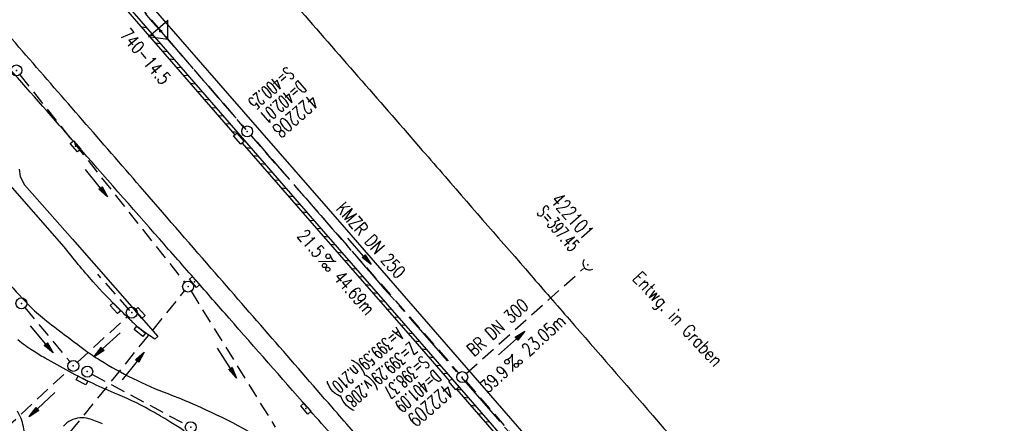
# Model space of a CAD drawing. Extents: x 450316 to 454644, y 428795 to 436505.
# Tile 193 of 256: x 451644 to 451779, y 434515 to 434570. Entities that reach past the tile are written whole.
import ezdxf
from ezdxf.enums import TextEntityAlignment as Align

# ---------------------------------------------------------------- set-up
doc = ezdxf.new("R2010")
doc.units = 0
doc.header["$LTSCALE"] = 2
doc.header["$MEASUREMENT"] = 0
for name, pattern in [('ACHSE', [5.5, 4, -0.5, 0.5, -0.5]), ('AUSGEZOGEN', [0]), ('GESTRICH-X2', [1.5, 1, -0.5])]:
    doc.linetypes.add(name, pattern=pattern)
doc.layers.get('0').update_dxf_attribs({"linetype": 'CONTINUOUS'})
for name, color, linetype in [('ACHSETOP', 1, 'ACHSE'), ('FBR', 8, 'CONTINUOUS'), ('KANAL', 7, 'GESTRICH-X2'), ('Netzknoten_PKT', 7, 'CONTINUOUS'), ('Netzknoten_PKT-NR', 7, 'CONTINUOUS'), ('Netzknoten_SIGNATUR', 7, 'CONTINUOUS'), ('PFEIL', 7, 'CONTINUOUS'), ('RINNE', 8, 'CONTINUOUS'), ('SCHACHTNR', 6, 'CONTINUOUS'), ('SCHRIFT', 7, 'AUSGEZOGEN'), ('SCHSYMBOL', 7, 'CONTINUOUS'), ('SIGNATUR', 7, 'CONTINUOUS'), ('TEXTO', 4, 'CONTINUOUS'), ('TEXTU', 4, 'CONTINUOUS')]:
    doc.layers.add(name, color=color, linetype=linetype)
doc.styles.add('ROMANS', font='romans.shx', dxfattribs={"width": 0.8})

# ---------------------------------------------------------------- blocks, each defined once
blk = doc.blocks.new('40')
at = {"color": 0}
blk.add_arc((0.02, 0.31), 0.91, 192.5363, 347.4637, dxfattribs=at)
blk.add_point((0, 0), dxfattribs=at)
blk = doc.blocks.new('PROM')
blk.add_line((1.57, 1.82), (0.02, 0.02))
for centre, radius in [((0.32, 1.51), 0.317), ((0.94, 0.29), 0.283), ((1.64, 0.29), 0.283)]:
    blk.add_circle(centre, radius)
blk.add_arc((0.99, 2.68), 1.03, 239.1414, 303.3549)
blk = doc.blocks.new('PFEIL2')
at = {"color": 0}
for p, q in [((0.88, 0), (-2.4, -0.01)), ((0.88, -0.27), (0.88, 0.28)), ((0.88, 0.28), (2.43, 0.01)), ((0.91, 0.27), (0.88, 0.26)), ((0.97, 0.26), (0.88, 0.25)), ((1.02, 0.25), (0.88, 0.23)), ((1.07, 0.24), (0.88, 0.21)), ((1.13, 0.23), (0.88, 0.19)), ((1.18, 0.22), (0.88, 0.17)), ((1.24, 0.21), (0.88, 0.15)), ((1.29, 0.21), (0.88, 0.14)), ((1.34, 0.2), (0.88, 0.12)), ((1.4, 0.19), (0.88, 0.1)), ((1.45, 0.18), (0.88, 0.08)), ((1.51, 0.17), (0.88, 0.06)), ((1.56, 0.16), (0.88, 0.04)), ((1.61, 0.15), (0.88, 0.02)), ((1.67, 0.14), (0.88, 0.01)), ((1.72, 0.13), (0.88, -0.01)), ((1.78, 0.12), (0.88, -0.03)), ((1.83, 0.11), (0.88, -0.05)), ((1.88, 0.1), (0.88, -0.07)), ((1.94, 0.09), (0.88, -0.09)), ((2.05, 0.08), (0.88, -0.12)), ((1.99, 0.08), (0.88, -0.11)), ((2.1, 0.07), (0.88, -0.14)), ((2.15, 0.06), (0.88, -0.16)), ((2.21, 0.05), (0.88, -0.18)), ((2.26, 0.04), (0.88, -0.2)), ((2.32, 0.03), (0.88, -0.22)), ((2.37, 0.02), (0.88, -0.23)), ((2.42, 0.01), (0.88, -0.25)), ((2.43, 0.01), (0.88, -0.27))]:
    blk.add_line(p, q, dxfattribs=at)
blk = doc.blocks.new('GST')
at = {"color": 0}
blk.add_circle((0, 0), 0.75, dxfattribs=at)
blk.add_point((0, 0), dxfattribs=at)
blk = doc.blocks.new('17')
blk.add_lwpolyline([(-0.76, -1.22), (0.75, -1.22), (0.75, -1.8), (-0.76, -1.8)], close=True)
blk.add_blockref('GST', (0, 0))
blk = doc.blocks.new('10')
blk.add_blockref('GST', (0, 0))
blk = doc.blocks.new('30')
at = {"color": 0}
for p, q in [((-0.75, -0.29), (-0.75, 0.29)), ((-0.75, 0.29), (0.75, 0.29)), ((0.75, 0.29), (0.75, -0.29)), ((0.75, -0.29), (-0.75, -0.29))]:
    blk.add_line(p, q, dxfattribs=at)
blk.add_point((0, 0), dxfattribs=at)
blk = doc.blocks.new('30S')
at = {"color": 0}
for p, q in [((-0.75, -0.58), (-0.75, 0)), ((-0.75, 0), (0.75, 0)), ((0.75, 0), (0.75, -0.58)), ((0.75, -0.58), (-0.75, -0.58))]:
    blk.add_line(p, q, dxfattribs=at)
blk.add_point((0, 0), dxfattribs=at)
blk = doc.blocks.new('PKT')
at = {"color": 0}
blk.add_circle((0, 0), 0.15, dxfattribs=at)
blk.add_point((0, 0), dxfattribs=at)
blk = doc.blocks.new('Station_Netzknoten')
at = {"layer": 'Netzknoten_SIGNATUR'}
for p, q in [((-1.75, 0.5), (1.75, 0.5)), ((0, -1.5), (-1.75, 0.5)), ((0, -1.5), (1.75, 0.5))]:
    blk.add_line(p, q, dxfattribs=at)
blk.add_point((0, 0), dxfattribs=at)

msp = doc.modelspace()

# ---------------------------------------------------------------- linework, layer by layer
at = {"layer": 'ACHSETOP', "flags": 128}
msp.add_lwpolyline([(451271.77, 435019.04, -0.000001), (451272.37, 435018.35, -0.000032), (451272.39, 435018.33), (451288.79, 434999.46, -0.000002), (451296.99, 434990.03, 0.000007), (451305.2, 434980.6, 0.000007), (451313.4, 434971.16, -0.000007), (451321.6, 434961.73, -0.000007), (451329.8, 434952.3, 0.000007), (451338, 434942.87, 0.000007), (451346.21, 434933.43, -0.000007), (451354.41, 434924, -0.000007), (451362.61, 434914.57, 0.000011), (451370.81, 434905.14, 0.000001), (451379.01, 434895.7, 0.000001), (451387.22, 434886.27), (451403.62, 434867.4), (451420.02, 434848.54), (451436.43, 434829.67, -0.000013), (451444.63, 434820.24, 0.000007), (451452.83, 434810.81, 0.000007), (451461.03, 434801.38, -0.000007), (451469.24, 434791.94, -0.000007), (451477.44, 434782.51, 0.000007), (451485.64, 434773.08, 0.000007), (451493.84, 434763.64, -0.000007), (451502.04, 434754.21, -0.000007), (451510.25, 434744.78, 0.000007), (451518.45, 434735.35, 0.000007), (451526.65, 434725.91, -0.000007), (451534.85, 434716.48, -0.000007), (451543.05, 434707.05, 0.000011), (451551.26, 434697.61, 0.000001), (451559.46, 434688.18, 0.000001), (451567.66, 434678.75), (451584.07, 434659.88, -0.000001), (451592.27, 434650.45, -0.000001), (451600.47, 434641.02, -0.000011), (451608.67, 434631.59, 0.000013), (451616.87, 434622.15), (451633.28, 434603.29), (451649.68, 434584.42, -0.000013), (451657.88, 434574.99, 0.000007), (451666.09, 434565.56, 0.000007), (451674.29, 434556.12, -0.000007), (451682.49, 434546.69, -0.000007), (451690.69, 434537.26, 0.000006), (451698.89, 434527.83), (451715.3, 434508.96, -0.000015), (451721.01, 434502.39, 0.000008), (451726.72, 434495.82, 0.000958), (451727.52, 434494.91, 0.000181), (451731.72, 434490.11, 0.003894), (451738.18, 434482.87, 0.00247), (451748.5, 434471.58, 0.003793), (451756.23, 434463.34, 0.003129), (451765.74, 434453.48, 0.00313), (451774.53, 434444.59, 0.003132), (451783.43, 434435.81, 0.003134), (451792.43, 434427.15, 0.003132), (451801.55, 434418.59, 0.003131), (451810.77, 434410.15, 0.00313), (451820.1, 434401.83, 0.003133), (451829.54, 434393.62, 0.003138), (451839.07, 434385.54, 0.003131), (451848.69, 434377.58, 0.003125), (451858.43, 434369.73, 0.003124), (451868.27, 434362, 0.00313), (451878.19, 434354.41, 0.003138), (451888.2, 434346.95, 0.003133), (451898.32, 434339.59, 0.003131), (451908.52, 434332.37, 0.003131), (451918.82, 434325.28, 0.003132), (451929.21, 434318.32, 0.003136), (451939.67, 434311.49, 0.00313), (451950.21, 434304.8, 0.003123), (451960.86, 434298.22, 0.003128), (451971.59, 434291.78, 0.003137), (451982.37, 434285.49, 0.003139), (451993.23, 434279.33, 0.003133), (452004.2, 434273.3, 0.003123), (452015.23, 434267.41, 0.003125), (452026.32, 434261.66, 0.003132), (452037.5, 434256.05, 0.003138), (452048.73, 434250.58, 0.003134), (452060.02, 434245.26, 0.003122), (452071.41, 434240.07, 0.003127), (452083.62, 434234.69, 0.003578), (452094.35, 434230.12, 0.002702), (452108.41, 434224.35, 0.004189), (452117.53, 434220.76, 0.00053), (452126.34, 434217.38, 0.001569), (452129.32, 434216.25, 0.000008), (452135.11, 434214.08, -0.000025), (452140.91, 434211.9), (452164.31, 434203.12, 0.000006), (452176.02, 434198.73, -0.000007), (452187.72, 434194.34), (452211.13, 434185.56), (452234.54, 434176.78, -0.000012), (452246.24, 434172.39, 0.000007), (452257.94, 434168, 0.000002), (452265.75, 434165.08, 0.000001), (452281.35, 434159.22, 0.000005), (452293.05, 434154.83, -0.000007), (452304.76, 434150.44, -0.000019), (452316.46, 434146.05, 0.000015), (452328.17, 434141.66, 0.000002), (452338.1, 434137.94, 0.000001), (452351.57, 434132.88, 0.000004), (452363.28, 434128.49, -0.000006), (452374.98, 434124.1, -0.00002), (452386.68, 434119.71, 0.00002), (452398.39, 434115.32, 0.000006), (452410.09, 434110.93, -0.000004), (452421.8, 434106.54, -0.000001), (452435.27, 434101.49, -0.000002), (452445.2, 434097.76, -0.000015), (452456.91, 434093.37, 0.000019), (452468.61, 434088.98, 0.000007), (452480.31, 434084.59, -0.000006), (452492.02, 434080.2, -0.000002), (452503.72, 434075.81, 0.000002), (452515.42, 434071.42, 0.000006), (452527.13, 434067.03, -0.000007), (452538.83, 434062.64, -0.000019), (452550.54, 434058.25, 0.000015), (452562.24, 434053.86, 0.000002), (452572.17, 434050.13, 0.000001), (452585.65, 434045.08, 0.000004), (452597.35, 434040.69, -0.000006), (452609.05, 434036.3, -0.00002), (452620.76, 434031.91, 0.00002), (452632.46, 434027.52, 0.000006), (452644.17, 434023.13, -0.000004), (452655.87, 434018.74, -0.000001), (452669.35, 434013.68, -0.000002), (452679.28, 434009.96, -0.000015), (452690.98, 434005.57, 0.000014), (452702.68, 434001.18, 0.000011), (452714.39, 433996.79, -0.000001), (452726.09, 433992.4, -0.000007), (452735.03, 433989.04, -0.000005), (452748.18, 433984.11, -0.000156), (452748.22, 433984.1, -0.000005), (452749.5, 433983.61, -0.004183), (452758.69, 433980.07, -0.002721), (452772.75, 433974.43, -0.005081), (452782.77, 433970.22, -0.003908), (452795.7, 433964.52, -0.003912), (452807.05, 433959.3, -0.003907), (452818.33, 433953.9, -0.003903), (452829.52, 433948.33, -0.003904), (452840.62, 433942.58, -0.003907), (452851.63, 433936.66, -0.003909), (452862.54, 433930.57, -0.003906), (452873.35, 433924.31, -0.003899), (452884.08, 433917.88, -0.003907), (452894.71, 433911.27, -0.003917), (452905.21, 433904.52, -0.003914), (452915.61, 433897.6, -0.003904), (452925.91, 433890.51, -0.003895), (452936.11, 433883.25, -0.003902), (452946.17, 433875.85, -0.003909), (452956.12, 433868.3, -0.003904), (452965.96, 433860.58, -0.003908), (452975.67, 433852.7, -0.00391), (452985.26, 433844.69, -0.003909), (452994.72, 433836.52, -0.003908), (453004.05, 433828.2, -0.003902), (453013.25, 433819.74, -0.003901), (453022.32, 433811.14, -0.003907), (453031.26, 433802.39, -0.003913), (453040.05, 433793.51, -0.003909), (453048.99, 433784.19, -0.00418), (453057.22, 433775.34, -0.003621), (453064.8, 433766.92, -0.003001), (453073.81, 433756.65, -0.003775), (453082.93, 433745.95, -0.004894), (453089.82, 433737.59, -0.004962), (453096.58, 433729.04, -0.003805), (453105.2, 433717.74, -0.003005), (453113.36, 433706.73, -0.003643), (453119.97, 433697.57, -0.004174), (453127.23, 433687.17, -0.004295), (453134.1, 433676.95, -0.003507), (453140.02, 433667.85, -0.002688), (453147.59, 433655.9, -0.003695), (453155.36, 433643.25, -0.00538), (453160.55, 433634.47, -0.005332), (453165.53, 433625.6, -0.003667), (453172.54, 433612.58, -0.002679), (453179.1, 433600.02, -0.003501), (453183.99, 433590.35, -0.004313), (453189.2, 433579.67, -0.003909), (453194.74, 433567.79, -0.003909), (453199.85, 433556.38, -0.003909), (453204.78, 433544.89, -0.003903), (453209.81, 433532.66, -0.004384), (453214.1, 433521.7, -0.003423), (453219.66, 433506.82, -0.005955), (453222.69, 433498.22, -0.000145), (453225.57, 433489.74, -0.000252), (453227.22, 433484.85, -0.000085), (453230.06, 433476.42, -0.000405), (453230.66, 433474.65, -0.003646), (453233.57, 433465.74, 0.00217), (453238.42, 433450.76, 0.000006), (453242.33, 433438.88, -0.000007), (453246.23, 433427.01, -0.000012), (453250.13, 433415.13, 0.000009), (453254.03, 433403.26, 0.003001), (453258.01, 433391.4, -0.003002), (453261.98, 433379.55, -0.003008), (453265.82, 433367.65, 0.003009), (453269.65, 433355.76, 0.00001), (453273.55, 433343.88, -0.000019), (453277.45, 433332.01), (453285.26, 433308.26, 0.000005), (453289.16, 433296.38, -0.000004), (453293.06, 433284.51, -0.000001), (453297.41, 433271.27, -0.000001), (453300.87, 433260.76, -0.00001), (453304.77, 433248.88, 0.000008), (453308.67, 433237.01, 0.000011), (453312.58, 433225.13, -0.000004), (453316.48, 433213.26, -0.000007), (453317.96, 433208.76, -0.000002), (453324.28, 433189.51, -0.00006), (453324.75, 433188.09, 0.000004), (453325.21, 433186.68, 0.001409), (453327.81, 433178.86, 0.000842), (453332.21, 433165.79, 0.002106), (453335.59, 433155.93, 0.001506), (453340.42, 433142.18, 0.001603), (453344.59, 433130.55, 0.001566), (453348.93, 433118.67, 0.00157), (453353.28, 433106.99, 0.001563), (453357.73, 433095.28, 0.001555), (453362.24, 433083.61, 0.001558), (453366.82, 433071.99, 0.001562), (453371.48, 433060.39, 0.001561), (453376.21, 433048.82, 0.001565), (453381.01, 433037.27, 0.001565), (453385.88, 433025.76, 0.001563), (453390.82, 433014.29, 0.001561), (453395.84, 433002.83, 0.001559), (453400.93, 432991.41, 0.00156), (453406.08, 432980.03, 0.001563), (453411.31, 432968.67, 0.001565), (453416.61, 432957.35, 0.001562), (453421.98, 432946.08, 0.001558), (453427.42, 432934.81, 0.001559), (453432.94, 432923.58, 0.001564), (453438.52, 432912.41, 0.001566), (453444.16, 432901.27, 0.001564), (453449.89, 432890.15, 0.001558), (453455.36, 432879.68, 0.001394), (453461.54, 432868.03, 0.001724), (453468.57, 432854.96, 0.002516), (453473.46, 432846.05, 0.001346), (453478.16, 432837.66, 0.000835), (453485.79, 432824.15, 0.000825), (453493.39, 432810.79, 0.001335), (453498.13, 432802.56, 0.002522), (453503.26, 432793.8, 0.001723), (453510.87, 432781.05, 0.001395), (453517.7, 432769.77, 0.001557), (453523.88, 432759.7, 0.001564), (453531.45, 432747.52, 0.002105), (453537.15, 432738.52, 0.001027), (453545.2, 432725.95, 0.001523), (453550.68, 432717.5, 0.000001), (453550.84, 432717.26, 0.000124), (453550.84, 432717.26, 0.000024), (453557.6, 432706.91, -0.000007), (453564.35, 432696.57, -0.000001), (453571.19, 432686.1, 0.000005), (453578.03, 432675.64, 0.000012), (453584.86, 432665.17, -0.000012), (453591.7, 432654.7, -0.000004), (453598.53, 432644.24, 0.000004), (453605.37, 432633.77, 0.000001), (453612.2, 432623.31, -0.000001), (453619.04, 432612.84, -0.000004), (453625.87, 432602.38, 0.000003), (453632.71, 432591.91), (453646.38, 432570.98, -0.000014), (453650.94, 432564, -0.000007), (453660.05, 432550.05, -0.002465), (453666.82, 432539.57, 0.002471), (453673.57, 432529.12, 0.002497), (453680.47, 432518.67, -0.002488), (453687.39, 432508.18, -0.000003), (453694.22, 432497.72, 0.000006), (453701.06, 432487.25), (453714.73, 432466.32, -0.000006), (453721.57, 432455.86, 0.000006), (453728.4, 432445.39, 0.000183), (453728.47, 432445.28, -0.000027), (453728.97, 432444.52, -0.003905), (453733.99, 432436.71, -0.002472), (453741.77, 432424.27, -0.005163), (453747.3, 432415.1, -0.003867), (453754.47, 432402.74, -0.003958), (453760.53, 432391.89, -0.003913), (453766.49, 432380.82, -0.003903), (453772.25, 432369.72, -0.003904), (453777.83, 432358.53, -0.003901), (453783.48, 432346.73, -0.004288), (453788.46, 432335.91, -0.003523), (453794.25, 432322.76, -0.004762), (453798.38, 432312.96, -0.001651), (453802.11, 432303.78, -0.002689), (453804.34, 432298.12, -0.001542), (453805.53, 432295.04, -0.000893), (453807.56, 432289.71, -0.005639), (453811.07, 432280.12, -0.003891), (453815.88, 432266.14, -0.00573), (453819.49, 432254.95, -0.005082), (453823.29, 432242.26, -0.004537), (453827.3, 432227.85, -0.006762), (453829.77, 432218.12, -0.001828), (453832.34, 432207.23, -0.002855), (453833.92, 432200.25, -0.000688), (453834.59, 432197.18, -0.000614), (453835.33, 432193.75, -0.005087), (453837.35, 432183.82, -0.003463), (453840.08, 432169.2, -0.004355), (453841.88, 432158.58, -0.003298), (453844.05, 432144.52, -0.003873), (453845.96, 432130.87, -0.004703), (453847.34, 432119.6, -0.004431), (453848.68, 432106.66, -0.004859), (453849.68, 432094.85, -0.001971), (453850.76, 432079.75, -0.003754), (453851.23, 432071.81, -0.000235), (453851.27, 432071.06, -0.000154), (453851.33, 432069.9, -0.005004), (453851.76, 432059.36, -0.003657), (453852.1, 432044.92, -0.006284), (453852.13, 432034.65, -0.00442), (453851.87, 432020.06, -0.004496), (453851.36, 432005.74, -0.005961), (453850.74, 431994.95, -0.004032), (453849.63, 431980.54, -0.005521), (453848.62, 431970.04, -0.000545), (453848.17, 431965.89, -0.00099), (453847.92, 431963.6, -0.002817), (453847.08, 431956.57, -0.001743), (453845.62, 431945.22, -0.004295), (453844.13, 431934.59, -0.003233), (453841.93, 431920.5, -0.003719), (453839.9, 431908.59, -0.003474), (453837.54, 431895.88, -0.003471), (453834.93, 431882.78, -0.003984), (453832.48, 431871.4, -0.002961), (453829.25, 431857.36, -0.00403), (453826.74, 431847.07, -0.001132), (453824.96, 431840.11, -0.001603), (453823.67, 431835.21, -0.002375), (453822.37, 431830.36, -0.001541), (453820.3, 431822.92, -0.005811), (453817.74, 431814.24, -0.003321), (453813, 431799.15, -0.004369), (453808.95, 431786.93, -0.004589), (453804.89, 431775.36, -0.004977), (453800.13, 431762.59, -0.00596), (453795.93, 431752.02, -0.002426), (453790.61, 431739.3, -0.004094), (453787.37, 431731.79, -0.000338), (453786.71, 431730.31, -0.000388), (453786.14, 431729.02, -0.004625), (453782.63, 431721.36, -0.002368), (453775.59, 431706.51, -0.004069), (453770.2, 431695.52, -0.003863), (453764.34, 431684.03, -0.004659), (453758.24, 431672.55, -0.005048), (453752.4, 431662.07, -0.002758), (453744.86, 431649, -0.004203), (453739.78, 431640.49, -0.000453), (453738.55, 431638.46, -0.00049), (453737.41, 431636.59, -0.004121), (453733.36, 431630.11, -0.00246), (453726.45, 431619.35, -0.006277), (453720.59, 431610.57, -0.004581), (453712.3, 431598.73, -0.005038), (453704.6, 431588.16, -0.005528), (453697.38, 431578.67, -0.004083), (453688.22, 431567.1, -0.005886), (453681.7, 431559.21, -0.001219), (453676.74, 431553.36, -0.002238), (453674.01, 431550.2, -0.001962), (453670.56, 431546.26, -0.001297), (453665.3, 431540.34, -0.004313), (453658.17, 431532.48, -0.003182), (453648.34, 431521.97, -0.004167), (453639.22, 431512.51, -0.00462), (453630.85, 431504.12, -0.002727), (453619.91, 431493.48, -0.004271), (453612.84, 431486.78, -0.000068), (453609.88, 431484.03, -0.000648), (453609.57, 431483.75, -0.000003), (453600.64, 431475.49, -0.000005), (453594.49, 431469.8), (453576.13, 431452.83), (453557.78, 431435.85), (453539.42, 431418.88), (453521.07, 431401.91, 0.000001), (453511.89, 431393.42, 0.000001), (453502.71, 431384.94, 0.000013), (453493.53, 431376.45, -0.000013), (453484.35, 431367.96, 0), (453475.18, 431359.48, 0), (453466, 431350.99), (453447.64, 431334.02, 0.000001), (453438.46, 431325.53, 0.000001), (453429.29, 431317.04, 0.000013), (453420.11, 431308.56, -0.000007), (453410.93, 431300.07, -0.000004), (453403.53, 431293.23, -0.000002), (453392.58, 431283.1, -0.00001), (453383.4, 431274.61, 0.000015), (453374.22, 431266.13, 0.000014), (453365.04, 431257.64, -0.000013), (453355.86, 431249.15, 0), (453343.63, 431237.84, -0.000001), (453337.51, 431232.18), (453319.15, 431215.21, 0.000001), (453309.98, 431206.72, 0.000001), (453300.8, 431198.24, 0.000013), (453291.62, 431189.75, -0.000013), (453282.44, 431181.26, -0.000001), (453273.27, 431172.78, -0.000001), (453264.09, 431164.29), (453245.73, 431147.32), (453227.38, 431130.34), (453209.02, 431113.37, 0.000014), (453199.84, 431104.89, -0.000009), (453190.66, 431096.4, -0.000019), (453181.49, 431087.91, 0.000019), (453172.31, 431079.43, 0.000009), (453163.13, 431070.94, -0.000008), (453153.95, 431062.45), (453135.6, 431045.48, 0.000009), (453134.86, 431044.8, 0.000002), (453130.42, 431040.69, 0.002804), (453126.11, 431036.66, 0.001372), (453117.38, 431028.36, 0.005333), (453110.16, 431021.31, 0.003613), (453099.69, 431010.7, 0.004216), (453091.36, 431002.01, 0.003913), (453082.55, 430992.5, 0.00391), (453074.2, 430983.2, 0.003911), (453066, 430973.77, 0.003912), (453057.94, 430964.21, 0.003915), (453050.03, 430954.53, 0.00391), (453042.29, 430944.73, 0.003905), (453034.68, 430934.8, 0.003908), (453027.23, 430924.75, 0.003912), (453019.95, 430914.6, 0.003918), (453012.83, 430904.33, 0.003918), (453005.87, 430893.95, 0.003907), (452999.07, 430883.47, 0.0039), (452992.43, 430872.86, 0.003908), (452985.95, 430862.15, 0.00392), (452979.66, 430851.37, 0.00392), (452973.54, 430840.5, 0.003904), (452967.57, 430829.49, 0.003903), (452961.77, 430818.39, 0.003916), (452956.17, 430807.24, 0.00392), (452950.74, 430796, 0.00391), (452945.47, 430784.65, 0.003904), (452940.39, 430773.22, 0.00391), (452935.48, 430761.73, 0.003913), (452930.76, 430750.17, 0.003909), (452926.22, 430738.51, 0.003913), (452921.86, 430726.79, 0.003918), (452917.69, 430715.02, 0.003913), (452913.7, 430703.18, 0.003909), (452909.89, 430691.26, 0.003904), (452906.27, 430679.29, 0.003908), (452902.84, 430667.28, 0.003914), (452899.6, 430655.21, 0.003911), (452896.55, 430643.09, 0.003914), (452893.69, 430630.91, 0.003917), (452891.02, 430618.71, 0.003911), (452890.73, 430617.31, 0.000237), (452886.25, 430594.17, 0.007575), (452884.76, 430585.79, 0.003906), (452882.25, 430569.49)], format="xyb", dxfattribs=at)
at = {"layer": 'FBR', "flags": 128}
for points in [[(450931.02, 435664.25, 0), (450939.29, 435645.95, 0.000057)], [(451603.01, 434662.96, 0.000001), (451617.47, 434646.37, 0.000004), (451625.68, 434636.95, -0.000005), (451633.89, 434627.53, -0.001388)], [(451676.64, 434578.3, 0.000293), (451682.9, 434571.1, 0.000386), (451691.19, 434561.59, -0.000516), (451699.48, 434552.07, -0.000007), (451702.59, 434548.49, -0.000002), (451714.33, 434534.99, -0.000013), (451719.62, 434528.91, 0.000006), (451731.03, 434515.78, 0.001158), (451739.24, 434506.39, 0.001021), (451748.6, 434495.77, 0.005189), (451753.97, 434489.83, 0.002363), (451765.95, 434476.96, 0.003767), (451777.93, 434464.42, 0.004725), (451787.64, 434454.58, 0.00341), (451796.41, 434445.98, 0.003395), (451805.34, 434437.47, 0.002203), (451814.08, 434429.32, 0.002471), (451821.94, 434422.13, 0.003279)], [(451770.49, 434426.07, -0.003012), (451762.87, 434433.6, -0.002525), (451753.88, 434442.67, -0.003837), (451743.67, 434453.25, -0.004782), (451735.63, 434461.88, -0.002353), (451725.91, 434472.61, -0.003159), (451718.76, 434480.67, -0.000124), (451708.11, 434492.85, -0.000283), (451703.45, 434498.18, -0.000021), (451689.8, 434513.84, -0.000106), (451687.13, 434516.9, -0.000119), (451678.91, 434526.34, -0.000118), (451670.59, 434535.91, -0.000489), (451660.86, 434547.11, 0.000604), (451652.97, 434556.2, 0.00012), (451645.21, 434565.1, -0.000133), (451637.46, 434574.01, -0.000002), (451625.44, 434587.82, -0.000008), (451622.01, 434591.76, -0.000011), (451615.34, 434599.42, 0.000012), (451608.68, 434607.08, 0.000049)], [(451606.08, 434610.07, 0.000009), (451592.72, 434625.41, 0.000162)], [(451644.29, 434549.5), (451644.4, 434548.51), (451645.03, 434547.35), (451651.59, 434539.92), (451663.25, 434526.59), (451662.87, 434526.23, -0.018038), (451661.04, 434527.48, -0.031286), (451660.07, 434528.31, -0.001976), (451659.57, 434528.79, -0.00062), (451657.96, 434530.36, -0.018165), (451654.41, 434534.09, -0.014938), (451650.41, 434538.9), (451630.01, 434562.19)], [(451660.69, 434481.86), (451645.91, 434498.63, -0.047633), (451645.55, 434499.16, -0.047633), (451645.29, 434499.74, -0.042406), (451645.16, 434500.29, -0.042406), (451645.12, 434500.85), (451645.07, 434507.88), (451644.98, 434513.39, 0.041316), (451644.79, 434514.53, 0.041316), (451644.43, 434515.62, 0.029608), (451644.06, 434516.36, 0.029608)]]:
    msp.add_lwpolyline(points, format="xyb", dxfattribs=at)
at = {"layer": 'FBR'}
for points in [[(451586.28, 434627.86, -0.000002), (451573.15, 434642.87, -0.000008)], [(451457.06, 434776.74, -0.000006), (451441.04, 434795.52, -0.00345)], [(451565.71, 434651.37, -0.000004), (451554.1, 434664.65, -0.000055)], [(451537.13, 434684.07, -0.00001), (451522.5, 434700.84, -0.000038)], [(451765.69, 434427.98, -0.002411), (451758.77, 434434.79, -0.001964), (451750.35, 434443.23, -0.004871), (451737.79, 434456.16, -0.007096), (451729.38, 434465.25, -0.001555), (451718.86, 434477.02, -0.00127), (451706.06, 434491.5, -0.000027), (451686.85, 434513.35, -0.000164), (451683.73, 434516.9, -0.000081), (451673.04, 434529.08, 0.000191), (451668.49, 434534.26, 0.000146), (451663.49, 434539.94, 0.000064), (451652.13, 434552.86, 0.000307), (451642.9, 434563.33, -0.000432), (451636.35, 434570.76, -0.000524)], [(452140.21, 434193.57, 0.000004), (452120.09, 434201.03, 0.00024)], [(451620.42, 434519.12, -0.000042), (451608.96, 434532.16)], [(451704.28, 434423.97, 0.001097), (451691.94, 434438, 0.000114), (451668.67, 434464.33, -0.000439), (451662.65, 434471.15, -0.000028), (451645.52, 434490.6, -0.000108), (451641.06, 434495.66)], [(451642.2, 434534.65, 0.018585), (451645.62, 434530.87, 0.033399), (451647.73, 434528.97, 0.007406), (451653.3, 434524.74, 0.020868), (451655.35, 434523.35, 0.046692), (451664.62, 434518.77, -0.037217), (451676.34, 434513.26, -0.004065)], [(451666.86, 434513.68, 0.009702), (451665.05, 434514.84, 0.007916), (451662.8, 434516.18, 0.031969), (451657.77, 434518.65, -0.024341), (451651.13, 434521.79, -0.007414), (451647.82, 434523.62, -0.014073), (451646.12, 434524.66, -0.027206), (451644.11, 434526.12, -0.030612)], [(451655.68, 434514.63, 0.026825), (451653.8, 434515.33, 0.098887), (451652.58, 434515.45, 0.093835), (451651.35, 434515.09, 0.099841), (451650.36, 434514.32, 0.108212)]]:
    msp.add_lwpolyline(points, format="xyb", dxfattribs=at)
msp.add_lwpolyline([(452057.4, 434245.29), (452033.93, 434256.63), (452021.72, 434262.91), (452008.73, 434269.68), (451987.23, 434281.45), (451966.47, 434293.59), (451941.61, 434309.04), (451918.21, 434324.37), (451898.13, 434338.41), (451886.63, 434346.73), (451867.04, 434361.57), (451849.98, 434375.06), (451829.41, 434392.31), (451813.83, 434405.96), (451794.95, 434423.29), (451781.87, 434435.88), (451764.45, 434453.28), (451749.06, 434469.36), (451734.14, 434485.79), (451716.94, 434505.41), (451699.15, 434525.9), (451685.67, 434541.34), (451664.02, 434566.26), (451648.77, 434583.85)], dxfattribs=at)
at = {"layer": 'FBR', "flags": 128}
msp.add_lwpolyline([(451657.07, 434577.99), (451672.82, 434559.84), (451688.76, 434541.58), (451720.37, 434505.22), (451737.23, 434486.02), (451756.05, 434465.58), (451776.16, 434444.86), (451795.68, 434425.95), (451815.05, 434408.08), (451831.99, 434393.28), (451848.22, 434379.66), (451866.54, 434365.12), (451887.46, 434349.14), (451903.48, 434337.59), (451924.97, 434322.81), (451946.15, 434309.04), (451967.09, 434296.11), (451987.58, 434284.11), (452010.57, 434271.47), (452030.25, 434261.22), (452052.79, 434250.2)], dxfattribs=at)
at = {"layer": 'KANAL'}
for p, q in [((451646.72, 434588.16), (451675, 434555.22)), ((451644.38, 434562.41), (451666.94, 434534)), ((451676, 434554.09), (451704.47, 434521.59)), ((451659.44, 434530.14), (451655.05, 434535.13)), ((451705.5, 434521.53), (451721.56, 434535.91)), ((451651.28, 434513.5), (451666.94, 434532.84)), ((451667.81, 434532.78), (451679.34, 434514.19)), ((451645.06, 434530.56), (451651.22, 434523.16)), ((451652.25, 434523.06), (451659.12, 434529.34)), ((451642.34, 434513.94), (451651.12, 434522.06)), ((451654.25, 434521.44), (451667.09, 434514.53)), ((451705.44, 434520.47), (451729.44, 434492.81))]:
    msp.add_line(p, q, dxfattribs=at)
at = {"layer": 'RINNE'}
for p, q in [((451660.99, 434568.98), (451661.72, 434568.91)), ((451661.95, 434567.88), (451662.67, 434567.81)), ((451662.9, 434566.78), (451663.63, 434566.71)), ((451663.86, 434565.68), (451664.58, 434565.61)), ((451664.82, 434564.58), (451665.54, 434564.5)), ((451665.77, 434563.47), (451666.5, 434563.4)), ((451666.73, 434562.37), (451667.46, 434562.3)), ((451667.69, 434561.27), (451668.42, 434561.2)), ((451668.65, 434560.17), (451669.37, 434560.09)), ((451669.61, 434559.07), (451670.33, 434558.99)), ((451670.56, 434557.96), (451671.29, 434557.89)), ((451671.52, 434556.86), (451672.25, 434556.79)), ((451672.48, 434555.76), (451673.21, 434555.69)), ((451673.44, 434554.66), (451674.16, 434554.58)), ((451675.35, 434552.45), (451676.08, 434552.38)), ((451676.31, 434551.35), (451677.04, 434551.28)), ((451677.27, 434550.25), (451677.99, 434550.17)), ((451678.23, 434549.15), (451678.95, 434549.07)), ((451679.18, 434548.04), (451679.91, 434547.97)), ((451680.14, 434546.94), (451680.87, 434546.87)), ((451681.1, 434545.84), (451681.83, 434545.77)), ((451682.06, 434544.74), (451682.78, 434544.66)), ((451683.02, 434543.64), (451683.74, 434543.56)), ((451683.97, 434542.53), (451684.7, 434542.46)), ((451684.93, 434541.43), (451685.66, 434541.36)), ((451685.89, 434540.33), (451686.62, 434540.25)), ((451686.85, 434539.23), (451687.58, 434539.15)), ((451687.82, 434538.12), (451688.55, 434538.05)), ((451688.78, 434537.02), (451689.51, 434536.95)), ((451689.74, 434535.92), (451690.47, 434535.84)), ((451690.7, 434534.81), (451691.43, 434534.74)), ((451691.67, 434533.71), (451692.4, 434533.64)), ((451692.63, 434532.61), (451693.36, 434532.54)), ((451693.59, 434531.51), (451694.32, 434531.43)), ((451694.55, 434530.4), (451695.28, 434530.33)), ((451695.52, 434529.3), (451696.25, 434529.23)), ((451696.48, 434528.2), (451697.21, 434528.13)), ((451697.44, 434527.1), (451698.17, 434527.02)), ((451698.4, 434525.99), (451699.13, 434525.92)), ((451699.36, 434524.89), (451700.09, 434524.82)), ((451700.32, 434523.79), (451701.05, 434523.72)), ((451701.28, 434522.69), (451702, 434522.61)), ((451702.23, 434521.59), (451702.96, 434521.51)), ((451704.18, 434519.38), (451704.87, 434519.31)), ((451705.1, 434518.28), (451705.83, 434518.21)), ((451706.06, 434517.18), (451706.79, 434517.1)), ((451707.02, 434516.07), (451707.74, 434516)), ((451707.97, 434514.97), (451708.7, 434514.9))]:
    msp.add_line(p, q, dxfattribs=at)
for points in [[(451645.37, 434586.99), (451648.39, 434583.52), (451663.64, 434565.93), (451673.83, 434554.21)], [(451674.82, 434553.07), (451685.29, 434541.02), (451698.77, 434525.57), (451703.18, 434520.5)], [(451704.16, 434519.37), (451716.56, 434505.08), (451728.23, 434491.77)]]:
    msp.add_lwpolyline(points, dxfattribs=at)

# ---------------------------------------------------------------- block references
at = {"layer": 'Netzknoten_PKT'}
msp.add_blockref('PKT', (451663.64, 434568.38), dxfattribs=at)
at = {"layer": 'Netzknoten_SIGNATUR', "rotation": 41.00405274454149}
msp.add_blockref('Station_Netzknoten', (451663.64, 434568.38), dxfattribs=at)
at = {"layer": 'PFEIL'}
for p, rotation in [((451654.87, 434547.6), 308.4729), ((451690.86, 434538.25), 311.2179), ((451647.37, 434526.21), 309.6802), ((451656.36, 434525.48), 222.3495), ((451711.71, 434525.69), 41.82549999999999), ((451659.88, 434522.55), 50.979), ((451672.73, 434522.97), 301.8361), ((451647.42, 434517.27), 222.7378)]:
    msp.add_blockref('PFEIL2', p, dxfattribs=dict(at, rotation=rotation))
at = {"layer": 'SCHSYMBOL'}
for name, p, rotation in [('10', (451643.9, 434563.01), 311.008), ('17', (451675.5, 434554.66), 311.008), ('30', (451651.99, 434552.63), 311.008), ('40', (451722.13, 434536.41), 311.008), ('10', (451667.41, 434533.43), 311.008), ('30', (451668.3, 434534.07), 311.008), ('10', (451644.59, 434531.13), 311.008), ('30S', (451657.66, 434530.67), 313.6073461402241), ('10', (451659.69, 434529.86), 311.008), ('30S', (451660.59, 434529.63), 131.15881621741), ('30S', (451660.98, 434527.53), 320.7272696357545), ('10', (451651.69, 434522.57), 311.008), ('10', (451653.6, 434521.78), 311.008), ('17', (451704.95, 434521.04), 311.008), ('30', (451683.54, 434516.73), 311.008), ('10', (451667.77, 434514.18), 311.008)]:
    msp.add_blockref(name, p, dxfattribs=dict(at, rotation=rotation))
at = {"layer": 'SIGNATUR', "rotation": 332.3355256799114}
msp.add_blockref('30S', (451653.01, 434520.82), dxfattribs=at)
at = {"layer": 'TEXTU'}
for p, rotation in [((451685.24, 434536.82), 311.2179), ((451711.84, 434521.79), 41.82549999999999)]:
    msp.add_blockref('PROM', p, dxfattribs=dict(at, rotation=rotation))

# ---------------------------------------------------------------- texts
at = {"layer": 'Netzknoten_PKT-NR', "style": 'ROMANS', "width": 0.75}
msp.add_text('740-14.5', height=1.8, rotation=310.0408, dxfattribs=at).set_placement((451663.79, 434560.89), align=Align.RIGHT)
at = {"layer": 'SCHACHTNR', "style": 'ROMANS'}
for s, height, rotation, width, p in [('S=400.25', 1.8, 221.008, 0.6, (451680.94, 434563.62)), ('D=402.01', 1.8, 221.008, 0.6, (451682.59, 434561.75)), ('422208', 2, 221.008, 0.7, (451684.22, 434559.87)), ('422101', 2, 311.008, 0.7, (451716.91, 434545.13)), ('S=397.45', 1.8, 311.008, 0.6, (451715.04, 434543.51)), ('A=399.59(n.210)', 1.8, 221.008, 0.6, (451695.95, 434527.9)), ('Z=399.29(v.208)', 1.8, 221.008, 0.6, (451697.78, 434525.94)), ('S=398.37', 1.8, 221.008, 0.6, (451699.45, 434524.05)), ('D=401.09', 1.8, 221.008, 0.6, (451701.06, 434522.16)), ('422209', 2, 221.008, 0.7, (451702.71, 434520.28))]:
    msp.add_text(s, height=height, rotation=rotation, dxfattribs=dict(at, width=width)).set_placement(p)
at = {"layer": 'SCHRIFT', "style": 'ROMANS', "width": 0.8}
msp.add_text('Entwg. in Graben', height=1.8, rotation=313.0052, dxfattribs=at).set_placement((451728.15, 434534.46))
at = {"layer": 'TEXTO', "style": 'ROMANS', "width": 0.75}
for s, rotation, p in [('KMZR DN 250', 311.2179, (451691.77, 434539.19)), ('BR DN 300', 41.8255, (451710.38, 434527.17))]:
    msp.add_text(s, height=1.8, rotation=rotation, dxfattribs=at).set_placement(p, align=Align.CENTER)
at = {"layer": 'TEXTU', "style": 'ROMANS', "width": 0.75}
for s, rotation, p in [('21.5', 311.2179, (451682.23, 434540.26)), ('44.69m', 311.2179, (451687.23, 434534.57)), ('23.05m', 41.8255, (451714.09, 434523.8)), ('39.9', 41.8255, (451708.44, 434518.74))]:
    msp.add_text(s, height=1.8, rotation=rotation, dxfattribs=at).set_placement(p)

doc.saveas('drawing.dxf')
